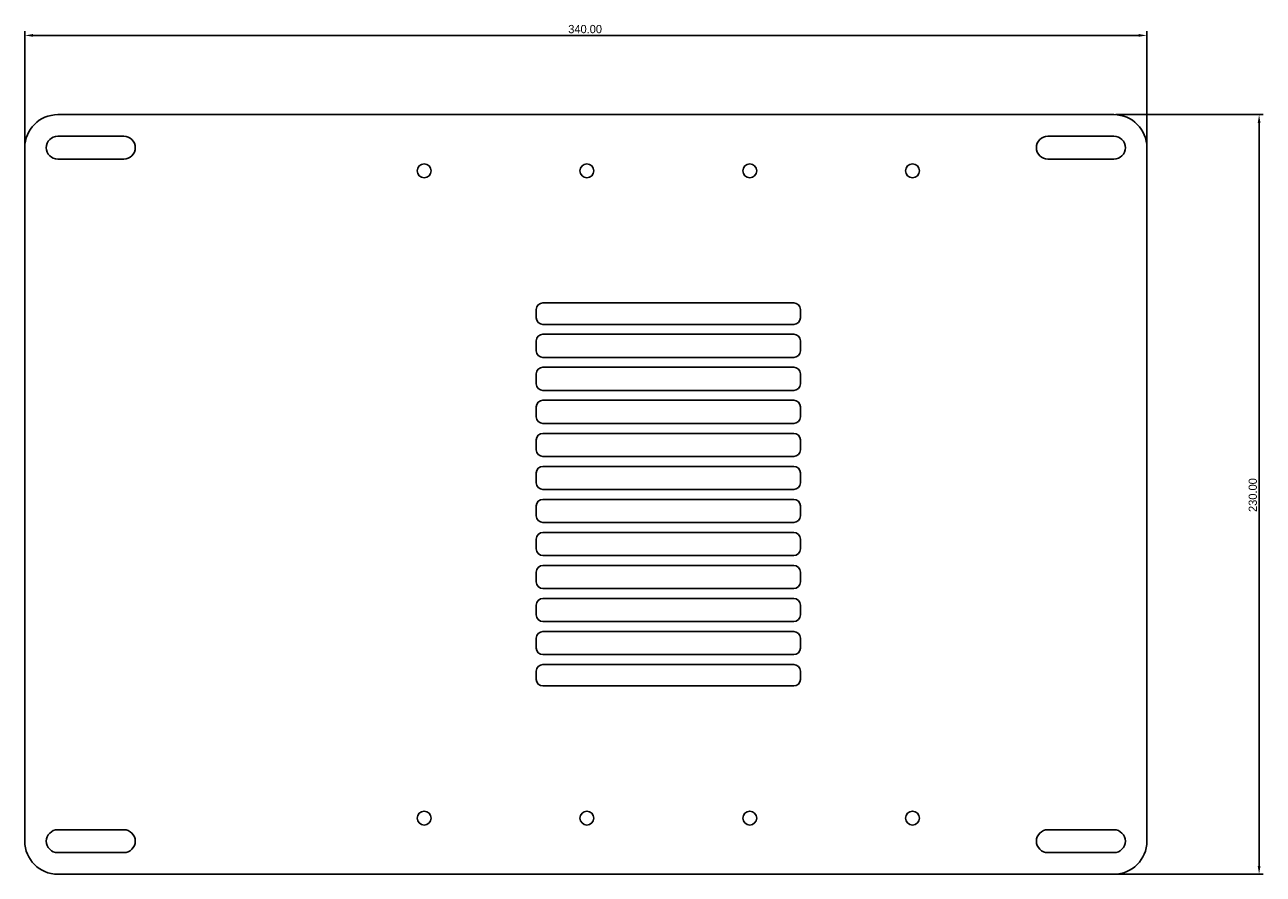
# Model space of a CAD drawing. Extents: x -195 to 180, y -115 to 142.
import ezdxf

# ---------------------------------------------------------------- set-up
doc = ezdxf.new("R2010")
doc.units = 0
doc.layers.get('0').update_dxf_attribs({"linetype": 'CONTINUOUS'})
doc.layers.get('DEFPOINTS').update_dxf_attribs({"linetype": 'CONTINUOUS'})
doc.layers.add('DEFAULT', color=7, linetype='CONTINUOUS')
doc.styles.add('DEFAULT', font='txt')
doc.dimstyles.new('ISO-25', dxfattribs={"dimtxt": 2.5, "dimasz": 2.5, "dimexe": 1.25, "dimexo": 0.625, "dimtad": 1, "dimtoh": 1, "dimzin": 1, "dimcen": 2.5, "dimazin": 3, "dimtfac": 1, "dimtix": 1, "dimtmove": 0, "dimatfit": 3})

# ---------------------------------------------------------------- blocks, each defined once
blk = doc.blocks.new('*D1')
at = {"layer": 'DEFAULT', "color": 0}
for p, q in [((135.62, 115), (180.25, 115)), ((179, 112.5), (179, -112.5)), ((135.62, -115), (180.25, -115))]:
    blk.add_line(p, q, dxfattribs=at)
for points in [[(179.42, 112.5), (178.58, 112.5), (179, 115)], [(178.58, -112.5), (179.42, -112.5), (179, -115)]]:
    blk.add_solid(points, dxfattribs=at)
at = {"layer": 'DEFPOINTS', "color": 0}
for p in [(135, 115), (135, -115), (179, -115)]:
    blk.add_point(p, dxfattribs=at)
at = {"layer": 'DEFAULT', "color": 0, "linetype": 'CONTINUOUS', "style": 'DEFAULT'}
blk.add_text('230.00', height=2.5, rotation=90, dxfattribs=at).set_placement((178.33, -5.3))
blk = doc.blocks.new('*D2')
at = {"layer": 'DEFAULT', "color": 0}
for p, q in [((-195, 105.62), (-195, 140.25)), ((-192.5, 139), (142.5, 139)), ((145, 105.62), (145, 140.25))]:
    blk.add_line(p, q, dxfattribs=at)
for points in [[(-192.5, 139.42), (-192.5, 138.58), (-195, 139)], [(142.5, 138.58), (142.5, 139.42), (145, 139)]]:
    blk.add_solid(points, dxfattribs=at)
at = {"layer": 'DEFPOINTS', "color": 0}
for p in [(145, 139), (-195, 105), (145, 105)]:
    blk.add_point(p, dxfattribs=at)
at = {"layer": 'DEFAULT', "color": 0, "linetype": 'CONTINUOUS', "style": 'DEFAULT'}
blk.add_text('340.00', height=2.5, dxfattribs=at).set_placement((-30.33, 139.67))

msp = doc.modelspace()

# ---------------------------------------------------------------- linework, layer by layer
at = {"color": 7, "linetype": 'CONTINUOUS'}
for p, q in [((135, 115), (-185, 115)), ((-165, 108.472), (-185, 108.472)), ((135, 108.472), (115, 108.472)), ((-195, 105), (-195, -105)), ((-185, 101.528), (-165, 101.528)), ((115, 101.528), (135, 101.528)), ((145, -105), (145, 105)), ((38, 58), (-38, 58)), ((-40, 56), (-40, 53.5)), ((40, 53.5), (40, 56)), ((38, 51.5), (-38, 51.5)), ((-40, 46.5), (-40, 43.5)), ((-38, 48.5), (38, 48.5)), ((40, 43.5), (40, 46.5)), ((38, 41.5), (-38, 41.5)), ((-38, 38.5), (38, 38.5)), ((-40, 36.5), (-40, 33.5)), ((40, 33.5), (40, 36.5)), ((38, 31.5), (-38, 31.5)), ((-40, 26.5), (-40, 23.5)), ((-38, 28.5), (38, 28.5)), ((40, 23.5), (40, 26.5)), ((38, 21.5), (-38, 21.5)), ((-40, 16.5), (-40, 13.5)), ((-38, 18.5), (38, 18.5)), ((40, 13.5), (40, 16.5)), ((38, 11.5), (-38, 11.5)), ((-38, 8.5), (38, 8.5)), ((-40, 6.5), (-40, 3.5)), ((40, 3.5), (40, 6.5)), ((38, 1.5), (-38, 1.5)), ((-40, -3.5), (-40, -6.5)), ((-38, -1.5), (38, -1.5)), ((40, -6.5), (40, -3.5)), ((38, -8.5), (-38, -8.5)), ((-40, -13.5), (-40, -16.5)), ((-38, -11.5), (38, -11.5)), ((40, -16.5), (40, -13.5)), ((38, -18.5), (-38, -18.5)), ((-38, -21.5), (38, -21.5)), ((-40, -23.5), (-40, -26.5)), ((40, -26.5), (40, -23.5)), ((38, -28.5), (-38, -28.5)), ((-40, -33.5), (-40, -36.5)), ((-38, -31.5), (38, -31.5)), ((40, -36.5), (40, -33.5)), ((38, -38.5), (-38, -38.5)), ((-40, -43.5), (-40, -46.5)), ((-38, -41.5), (38, -41.5)), ((40, -46.5), (40, -43.5)), ((38, -48.5), (-38, -48.5)), ((-38, -51.5), (38, -51.5)), ((-40, -53.5), (-40, -56)), ((40, -56), (40, -53.5)), ((-38, -58), (38, -58)), ((-165, -101.528), (-185, -101.528)), ((135, -101.528), (115, -101.528)), ((-185, -108.472), (-165, -108.472)), ((115, -108.472), (135, -108.472)), ((-185, -115), (135, -115))]:
    msp.add_line(p, q, dxfattribs=at)
for centre in [(-74, 98), (-24.667, 98), (24.667, 98), (74, 98), (-74, -98), (-24.667, -98), (24.667, -98), (74, -98)]:
    msp.add_circle(centre, 2.1, dxfattribs=at)
for centre, radius, start, end in [((-185, 105), 10, 90, 180), ((135, 105), 10, 0, 90), ((-185, 105), 3.472, 90, 270), ((-165, 105), 3.472, 270, 90), ((115, 105), 3.472, 90, 270), ((135, 105), 3.472, 270, 90), ((-38, 56), 2, 90, 180), ((38, 56), 2, 0, 90), ((-38, 53.5), 2, 180, 270), ((38, 53.5), 2, 270, 0), ((-38, 46.5), 2, 90, 180), ((38, 46.5), 2, 0, 90), ((-38, 43.5), 2, 180, 270), ((38, 43.5), 2, 270, 0), ((-38, 36.5), 2, 90, 180), ((38, 36.5), 2, 0, 90), ((-38, 33.5), 2, 180, 270), ((38, 33.5), 2, 270, 0), ((-38, 26.5), 2, 90, 180), ((38, 26.5), 2, 0, 90), ((-38, 23.5), 2, 180, 270), ((38, 23.5), 2, 270, 0), ((-38, 16.5), 2, 90, 180), ((38, 16.5), 2, 0, 90), ((-38, 13.5), 2, 180, 270), ((38, 13.5), 2, 270, 0), ((-38, 6.5), 2, 90, 180), ((38, 6.5), 2, 0, 90), ((-38, 3.5), 2, 180, 270), ((38, 3.5), 2, 270, 0), ((-38, -3.5), 2, 90, 180), ((38, -3.5), 2, 0, 90), ((-38, -6.5), 2, 180, 270), ((38, -6.5), 2, 270, 0), ((-38, -13.5), 2, 90, 180), ((38, -13.5), 2, 0, 90), ((-38, -16.5), 2, 180, 270), ((38, -16.5), 2, 270, 0), ((-38, -23.5), 2, 90, 180), ((38, -23.5), 2, 0, 90), ((-38, -26.5), 2, 180, 270), ((38, -26.5), 2, 270, 0), ((-38, -33.5), 2, 90, 180), ((38, -33.5), 2, 0, 90), ((-38, -36.5), 2, 180, 270), ((38, -36.5), 2, 270, 0), ((-38, -43.5), 2, 90, 180), ((38, -43.5), 2, 0, 90), ((-38, -46.5), 2, 180, 270), ((38, -46.5), 2, 270, 0), ((-38, -53.5), 2, 90, 180), ((38, -53.5), 2, 0, 90), ((-38, -56), 2, 180, 270), ((38, -56), 2, 270, 0), ((-185, -105), 10, 180, 270), ((-185, -105), 3.472, 90, 270), ((-165, -105), 3.472, 270, 90), ((115, -105), 3.472, 90, 270), ((135, -105), 3.472, 270, 90), ((135, -105), 10, 270, 0)]:
    msp.add_arc(centre, radius, start, end, dxfattribs=at)

# ---------------------------------------------------------------- dimensions: what is measured, and where the dimension line sits
at = {"layer": 'DEFAULT'}
dim = msp.add_linear_dim(base=(145, 139), p1=(-195, 105), p2=(145, 105), dimstyle='ISO-25', dxfattribs=at)
dim.commit()
dim.dimension.update_dxf_attribs({"geometry": '*D2', "text_midpoint": (-25, 140.901)})
dim = msp.add_linear_dim(base=(179, -115), p1=(135, 115), p2=(135, -115), angle=90, dimstyle='ISO-25', dxfattribs=at)
dim.commit()
dim.dimension.update_dxf_attribs({"geometry": '*D1', "text_midpoint": (177.099, 0)})

doc.saveas('drawing.dxf')
